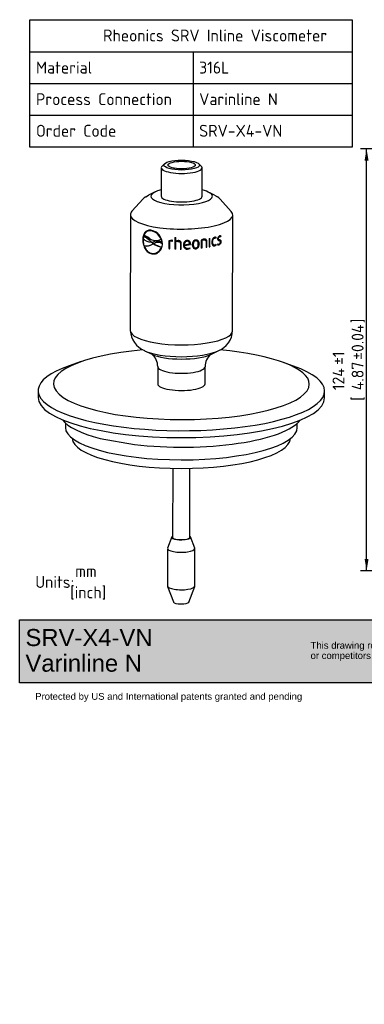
# Model space of a CAD drawing. Header units: millimetres. Extents: x 0 to 296, y -82 to 207.
# Tile 1 of 2: x 0 to 101, y -82 to 207. Entities that reach past the tile are written whole.
import ezdxf
from ezdxf.entities.mleader import LeaderData, LeaderLine
from ezdxf.enums import TextEntityAlignment as Align
from ezdxf.math import Vec2, Vec3

# ---------------------------------------------------------------- set-up
doc = ezdxf.new("R2010")
doc.units = ezdxf.units.MM
for name, color, linetype in [('Default', 7, 'Continuous'), ('DV3_Default', 7, 'Continuous'), ('SRV-X4-VN', 7, 'Continuous')]:
    doc.layers.add(name, color=color, linetype=linetype)
doc.styles.add('SEACAD_Solid_Edge_ISO', font='seiso.ttf')
doc.dimstyles.new('Rheonics_Publish', dxfattribs={"dimtxt": 3.5, "dimasz": 3.5, "dimexe": 1.75, "dimexo": 0, "dimgap": 0.875, "dimtad": 1, "dimdec": 1, "dimtxsty": 'SEACAD_Solid_Edge_ISO', "dimblk1": '_SE_FILLED', "dimblk2": '_SE_FILLED', "dimsah": 1, "dimcen": 1.75, "dimazin": 0, "dimtfac": 0.5, "dimtdec": 3, "dimtmove": 0, "dimatfit": 3, "dimfxl": 1, "dimarcsym": 0})
picture_1 = doc.add_image_def('image1.jpg', size_in_pixel=(1363, 928))

# ---------------------------------------------------------------- blocks, each defined once
blk = doc.blocks.new('_DOT')
at = {"color": 0}
blk.add_line((0, 0), (-1, 0), dxfattribs=at)
at = {"color": 0, "const_width": 0.333}
blk.add_lwpolyline([(-0.1665, 0, 1), (0.1665, 0, 1)], format="xyb", close=True, dxfattribs=at)
blk = doc.blocks.new('_SE_FILLED')
at = {"color": 0}
blk.add_line((0, 0), (-1, 0), dxfattribs=at)
blk.add_solid([(0, 0), (-1, -0.1665), (-1, 0.1665), (0, 0)], dxfattribs=at)
blk = doc.blocks.new('SE2')
at = {"layer": 'DV3_Default', "color": 7, "linetype": 'Continuous'}
for p, q in [((36.42, 154.09), (36.78, 154.41)), ((37.22, 154.74), (38.05, 155.24)), ((57.39, 155.21), (58.22, 154.72)), ((58.65, 154.39), (59.01, 154.06)), ((23.86, 83.98), (33.88, 82.19))]:
    blk.add_line(p, q, dxfattribs=at)
at = {"layer": 'SRV-X4-VN', "color": 7, "linetype": 'Continuous'}
for p, q in [((42.75, 164.42), (41.99, 163.72)), ((53.47, 163.7), (52.71, 164.41)), ((41.73, 163.23), (41.72, 154.88)), ((45.33, 163.11), (45.39, 163.1)), ((45.39, 163.1), (45.38, 163.1)), ((45.39, 163.1), (45.39, 163.1)), ((53.72, 154.86), (53.73, 163.22)), ((39.94, 156.14), (38.05, 155.24)), ((57.39, 155.21), (55.5, 156.12)), ((36.42, 154.09), (33.16, 150.48)), ((37.22, 154.74), (36.78, 154.41)), ((58.65, 154.39), (58.22, 154.72)), ((62.26, 150.44), (59.01, 154.06)), ((32.71, 149.46), (32.67, 115.56)), ((62.67, 115.52), (62.71, 149.42)), ((37.94, 144.73), (37.87, 144.71)), ((39.01, 144.77), (38.95, 144.75)), ((36.39, 142.14), (36.32, 142.13)), ((36.44, 142.5), (36.53, 143.08)), ((36.58, 143.09), (36.53, 143.08)), ((38.53, 141.78), (38.48, 141.77)), ((38.48, 141.77), (38.8, 141.47)), ((38.85, 141.48), (38.53, 141.78)), ((38.85, 141.48), (38.8, 141.47)), ((38.84, 141.43), (38.81, 141.44)), ((39.41, 140.99), (38.84, 141.43)), ((38.88, 141.45), (39.48, 141.57)), ((38.93, 141.46), (38.88, 141.45)), ((40.17, 141.73), (40.12, 141.72)), ((41.74, 142.3), (41.7, 142.27)), ((41.95, 141.48), (41.9, 141.47)), ((41.9, 141.47), (41.94, 141.09)), ((41.99, 141.1), (41.95, 141.48)), ((44, 141.86), (44, 139.54)), ((44.02, 141.88), (44.02, 139.56)), ((44.29, 141.71), (44.27, 141.68)), ((44.27, 139.52), (44.27, 141.68)), ((44.84, 141.77), (44.82, 141.75)), ((44.82, 141.75), (45.01, 141.72)), ((44.84, 141.77), (45.02, 141.75)), ((45.01, 141.72), (45.07, 141.95)), ((45.07, 141.95), (45.07, 141.95)), ((45.75, 142.8), (45.75, 139.44)), ((45.77, 142.8), (45.76, 139.47)), ((46.03, 141.76), (46.03, 142.79)), ((46.04, 141.56), (46.03, 141.53)), ((46.03, 139.43), (46.03, 141.53)), ((46.64, 141.7), (46.63, 141.67)), ((49.33, 141.73), (49.34, 141.7)), ((49.95, 141.38), (49.93, 141.41)), ((51.84, 141.85), (51.86, 141.83)), ((52.31, 141.7), (52.28, 141.72)), ((53.46, 142.04), (53.46, 139.71)), ((53.67, 139.77), (53.68, 141.94)), ((53.68, 141.94), (53.72, 141.91)), ((53.71, 139.74), (53.72, 141.91)), ((54.24, 142.11), (54.28, 142.08)), ((54.67, 142.04), (54.62, 142.06)), ((54.9, 141.57), (54.89, 139.9)), ((55.09, 141.65), (55.14, 141.62)), ((55.09, 139.97), (55.09, 141.65)), ((55.14, 139.94), (55.14, 141.62)), ((55.8, 142.5), (55.79, 140.05)), ((55.97, 140.12), (55.98, 142.53)), ((56.03, 140.09), (56.03, 142.54)), ((56.74, 141.49), (56.81, 141.47)), ((57.37, 142.67), (57.44, 142.65)), ((57.71, 142.64), (57.64, 142.66)), ((57.73, 142.62), (57.81, 142.84)), ((57.8, 142.6), (57.87, 142.82)), ((57.81, 142.84), (57.87, 142.82)), ((58.37, 142.53), (58.44, 142.51)), ((58.7, 142.14), (58.76, 142.13)), ((58.79, 141.87), (58.71, 141.89)), ((58.74, 143.05), (58.82, 143.03)), ((59.07, 143.04), (59, 143.06)), ((59.07, 143.04), (59.07, 143.04)), ((59.1, 143.01), (59.17, 143.24)), ((59.17, 143.24), (59.24, 143.22)), ((59.17, 142.99), (59.24, 143.22)), ((59.22, 141.56), (59.3, 141.54)), ((36.81, 140.33), (36.74, 140.31)), ((39.41, 141), (39.39, 140.99)), ((39.43, 140.98), (39.39, 140.99)), ((39.44, 141), (39.41, 140.99)), ((39.49, 141), (39.43, 140.98)), ((39.47, 141.01), (39.44, 141)), ((39.49, 141), (39.47, 141.01)), ((41.84, 140.07), (41.8, 140.04)), ((41.99, 141.1), (41.94, 141.09)), ((44.02, 139.56), (44, 139.54)), ((45.76, 139.47), (45.75, 139.44)), ((47.34, 141.1), (47.34, 141.07)), ((47.34, 141.1), (47.34, 139.43)), ((47.34, 141.07), (47.34, 139.4)), ((47.34, 139.43), (47.34, 139.4)), ((47.61, 139.4), (47.62, 141.08)), ((48.51, 140.72), (48.52, 140.69)), ((48.52, 140.69), (50.04, 140.95)), ((48.52, 140.51), (50.29, 140.82)), ((48.52, 140.51), (48.53, 140.49)), ((48.53, 140.49), (50.3, 140.79)), ((48.55, 140.32), (48.56, 140.29)), ((49.43, 139.41), (49.44, 139.38)), ((50.23, 139.58), (50.13, 139.78)), ((50.21, 139.61), (50.13, 139.78)), ((50.21, 139.61), (50.23, 139.58)), ((50.29, 140.97), (50.31, 140.94)), ((50.29, 140.82), (50.29, 140.97)), ((50.29, 140.82), (50.3, 140.79)), ((50.3, 140.79), (50.31, 140.94)), ((51.09, 140.76), (51.12, 140.73)), ((51.33, 139.96), (51.35, 139.93)), ((51.83, 139.54), (51.86, 139.51)), ((52.82, 140.9), (52.86, 140.87)), ((53.67, 139.77), (53.71, 139.74)), ((55.09, 139.97), (55.14, 139.94)), ((55.97, 140.12), (56.03, 140.09)), ((57.12, 140.61), (57.18, 140.59)), ((57.35, 140.36), (57.42, 140.34)), ((57.8, 140.64), (57.75, 140.76)), ((57.87, 140.62), (57.8, 140.8)), ((57.8, 140.64), (57.87, 140.62)), ((58.27, 140.93), (58.2, 140.7)), ((58.29, 140.92), (58.36, 140.9)), ((58.63, 140.7), (58.7, 140.68)), ((39, 138.03), (38.95, 138.01)), ((40.43, 138.35), (40.47, 138.37)), ((36.85, 109.65), (39.05, 108.59)), ((56.26, 108.57), (58.47, 109.62)), ((18.28, 106.46), (14.76, 105.23)), ((40.7, 104.99), (40.7, 99.94)), ((54.6, 99.93), (54.6, 104.97)), ((80.55, 105.14), (77.02, 106.39)), ((5.64, 97.97), (5.64, 95.96)), ((89.64, 95.85), (89.64, 97.86)), ((13.63, 88.49), (13.63, 87.2)), ((81.63, 87.12), (81.63, 88.4)), ((45.1, 75.21), (45.08, 54.99)), ((50.1, 54.99), (50.12, 75.2)), ((44.85, 55.11), (43.61, 51.85)), ((51.56, 51.84), (50.32, 55.11)), ((43.58, 51.74), (43.57, 40.75)), ((51.57, 40.74), (51.58, 51.73)), ((43.59, 40.64), (45.32, 36.07)), ((49.8, 36.06), (51.55, 40.63))]:
    blk.add_line(p, q, dxfattribs=at)
for centre, radius, start, end in [((38.48, 142.88), 1.92, 75.745, 163.6351), ((38.55, 142.91), 1.91, 75.9099, 108.4382), ((37.95, 140.88), 4.13, 1.1541, 75.9014), ((37.99, 140.91), 3.95, 20.124, 75.8681), ((38.05, 140.96), 3.93, 19.8995, 75.7785), ((38.69, 144.37), 2.93, 219.7002, 272.3484), ((35.76, 139.88), 3.65, 48.8829, 76.1737), ((40.21, 145.19), 3.28, 231.3733, 297.088), ((38.67, 144.23), 2.79, 275.2426, 278.0281), ((40.77, 138.62), 2.73, 64.6635, 119.8045), ((40.82, 138.61), 2.75, 96.5713, 119.4389), ((40.56, 138.51), 3.25, 65.6559, 109.4729), ((40.61, 138.51), 3.25, 65.6659, 97.8775), ((44.71, 139.77), 2.2, 86.2217, 108.8421), ((44.72, 140.2), 1.55, 85.9577, 106.6724), ((44.74, 140.25), 1.53, 85.9536, 106.807), ((44.9, 141.32), 0.655, 74.3611, 93.5866), ((46.66, 140.41), 1.49, 89.7607, 115.2362), ((46.61, 140.4), 1.27, 89.2621, 117.3835), ((46.62, 140.44), 1.26, 89.2732, 117.5644), ((54.61, 139.93), 2.4, 97.8905, 118.5832), ((54.45, 140.4), 1.72, 97.2651, 116.7668), ((54.5, 140.35), 1.74, 97.2637, 116.6435), ((57.49, 142.21), 0.48, 71.608, 104.2294), ((57.58, 142.29), 0.609, 60.8571, 104.8218), ((57.55, 142.18), 0.486, 59.6691, 104.2503), ((57.51, 142.31), 0.602, 60.5927, 72.0401), ((59.06, 142.47), 0.813, 108.101, 181.3618), ((58.92, 142.53), 0.544, 108.6572, 180.6313), ((58.99, 142.51), 0.546, 108.5114, 180.4913), ((58.37, 141.51), 0.855, 287.7425, 3.0502), ((58.44, 141.5), 0.857, 287.5968, 2.9166), ((58.52, 141.47), 0.592, 287.3694, 1.7102), ((58.88, 142.63), 0.44, 74.5324, 107.8925), ((58.99, 142.72), 0.558, 63.1874, 109.6532), ((58.95, 142.61), 0.446, 60.4447, 107.9058), ((58.92, 142.74), 0.552, 62.9038, 75.335), ((37.13, 144.18), 3.89, 264.2244, 301.0685), ((37.19, 144.16), 3.85, 264.3139, 288.9204), ((39.35, 140.65), 2.53, 260.8725, 346.0593), ((41.68, 136.44), 5.09, 116.7256, 119.9663), ((42.89, 146.26), 6.31, 236.765, 260.0878), ((42.92, 146.21), 6.24, 236.6311, 260.0594), ((39.4, 140.66), 2.52, 295.193, 346.3386), ((49.41, 141.14), 1.73, 270.7611, 297.7274), ((49.42, 141.13), 1.75, 270.7618, 297.5722), ((49.42, 141.13), 1.52, 271.3513, 298.1845), ((57.13, 141.22), 0.884, 284.3306, 319.1272), ((57.19, 141.22), 0.913, 284.6948, 318.5568), ((57.24, 141.28), 0.736, 285.111, 319.215), ((58.48, 141.4), 0.752, 247.6449, 287.0714), ((58.41, 141.41), 0.743, 255.4705, 287.0664), ((58.53, 141.53), 0.648, 246.4904, 285.0115), ((39.24, 115.78), 6.57, 181.8362, 248.171), ((56.08, 115.76), 6.58, 290.6369, 357.9461), ((36.23, 105.11), 4.47, 358.4756, 51.8551), ((59.07, 105.08), 4.46, 127.9634, 181.4319)]:
    blk.add_arc(centre, radius, start, end, dxfattribs=at)
for major_axis in [(5.2, -0.01), (-4, 0.01)]:
    blk.add_ellipse((47.73, 164), major_axis=major_axis, ratio=0.278428, dxfattribs=at)
for centre, major_axis, start_param, end_param in [((47.73, 163.23), (6, -0.01), 2.84748, 6.283185), ((47.73, 163.23), (6, -0.01), 0, 0.294113), ((47.72, 154.87), (9, -0.01), 2.300524, 6.283185), ((47.72, 154.87), (9, -0.01), 0, 0.841069), ((47.72, 154.87), (-6, 0.01), 0, 3.141593), ((47.71, 149.44), (-15, 0.02), 6.037473, 6.283185), ((47.71, 149.44), (-15, 0.02), 0, 3.387305), ((47.71, 146.94), (-15, 0.02), 1.440528, 1.459102), ((47.71, 146.02), (15, -0.02), -1.000715, -0.982145), ((47.7, 143.58), (-15, 0.02), 1.32148, 1.340055), ((47.7, 143.58), (-14.9, 0.02), 1.32148, 1.340055), ((47.7, 143.58), (-15, 0.02), 1.440528, 1.459102), ((47.7, 143.58), (-14.9, 0.02), 1.440528, 1.459102), ((47.7, 143.58), (-14.9, 0.02), 1.546626, 1.5652), ((47.7, 143.58), (-15, 0.02), 1.546626, 1.5652), ((47.7, 143.58), (14.9, -0.02), -1.173867, -1.158086), ((47.7, 143.58), (15, -0.02), -1.17666, -1.158086), ((47.7, 143.58), (14.9, -0.02), -1.06689, -1.051988), ((47.7, 143.58), (15, -0.02), -1.070562, -1.051988), ((47.7, 143.58), (14.9, -0.02), -0.996407, -0.982145), ((47.7, 143.58), (15, -0.02), -1.000715, -0.982145), ((47.67, 115.54), (-15, 0.02), 0, 3.141593), ((47.65, 99.93), (37.5, -0.05), 1.876539, 6.283185), ((47.66, 111.38), (-12.5, 0.02), 0.520373, 0.527441), ((47.66, 111.38), (-12.5, 0.02), 0.527441, 2.608436), ((47.66, 111.38), (-12.5, 0.02), -3.67475, -3.667624), ((47.65, 99.93), (37.5, -0.05), 0, 1.264941), ((47.66, 109.97), (-9.95, 0.01), 0.526032, 2.615561), ((47.64, 97.92), (42, -0.06), 2.470716, 6.283185), ((47.65, 104.98), (-6.95, 0.01), 0, 3.141724), ((47.65, 104.98), (-6.95, 0.01), 6.283065, 6.283185), ((47.64, 97.92), (42, -0.06), 0, 0.670877), ((47.65, 99.93), (-6.95, 0.01), 0, 3.141593), ((47.64, 95.9), (42, -0.06), 3.141593, 6.283185), ((47.63, 91.29), (35.5, -0.05), 3.338144, 3.97882), ((47.63, 87.16), (34, -0.04), 3.141593, 6.283185), ((47.63, 91.29), (-35.5, 0.05), 1.173295, 2.945041), ((47.63, 84.09), (32, -0.04), 3.155958, 6.26882), ((47.59, 55.03), (2.75, 0), 2.72028, 6.283185), ((47.59, 55.03), (2.55, 0), 2.963174, 6.283185), ((47.59, 54.99), (-2.51, 0), 0, 0.267589), ((47.59, 54.99), (-2.51, 0), 2.874004, 3.141593), ((47.59, 55.03), (2.75, 0), 0, 0.421313), ((47.59, 55.03), (2.55, 0), 0, 0.178419), ((47.58, 51.73), (4, -0.01), 3.035884, 6.283185), ((47.58, 51.73), (4, -0.01), 0, 0.105708), ((47.57, 40.75), (-4, 0.01), 0, 3.141593), ((47.56, 36.13), (-2.25, 0), 0.105708, 3.035884)]:
    blk.add_ellipse(centre, major_axis=major_axis, ratio=0.278428, start_param=start_param, end_param=end_param, dxfattribs=at)
for points, knots in [([(38.95, 144.89), (38.57, 144.95), (38.2, 144.96), (37.55, 144.77), (37.26, 144.59), (36.8, 144.09), (36.62, 143.76), (36.38, 143.01), (36.33, 142.57), (36.32, 142.13)], [0, 0, 0, 0, 0.25, 0.25, 0.5, 0.5, 0.75, 0.75, 1, 1, 1, 1]), ([(37.9, 144.87), (37.59, 144.78), (37.32, 144.6), (36.87, 144.1), (36.69, 143.78), (36.45, 143.02), (36.4, 142.59), (36.39, 142.14)], [0.2603409, 0.2603409, 0.2603409, 0.2603409, 0.5, 0.5, 0.75, 0.75, 1, 1, 1, 1]), ([(36.32, 142.13), (36.32, 141.67), (36.38, 141.2), (36.62, 140.29), (36.79, 139.86), (37.26, 139.09), (37.54, 138.76), (38.2, 138.26), (38.56, 138.1), (38.95, 138.01)], [0, 0, 0, 0, 0.25, 0.25, 0.5, 0.5, 0.75, 0.75, 1, 1, 1, 1]), ([(36.39, 142.14), (36.4, 141.69), (36.45, 141.22), (36.69, 140.32), (36.86, 139.88), (37.32, 139.12), (37.61, 138.78), (38.26, 138.28), (38.62, 138.12), (39, 138.03)], [0, 0, 0, 0, 0.25, 0.25, 0.5, 0.5, 0.75, 0.75, 1, 1, 1, 1]), ([(36.53, 143.08), (36.61, 143.07), (36.69, 143.05), (36.85, 143), (36.94, 142.97), (37.19, 142.85), (37.35, 142.75), (37.68, 142.51), (37.84, 142.38), (38.09, 142.16), (38.17, 142.09), (38.33, 141.93), (38.4, 141.85), (38.48, 141.77)], [0, 0, 0, 0, 0.125, 0.125, 0.25, 0.25, 0.5, 0.5, 0.75, 0.75, 0.875, 0.875, 1, 1, 1, 1]), ([(38.53, 141.78), (38.45, 141.86), (38.38, 141.94), (38.22, 142.09), (38.14, 142.17), (37.89, 142.39), (37.73, 142.52), (37.4, 142.76), (37.23, 142.86), (36.99, 142.97), (36.91, 143.01), (36.74, 143.06), (36.66, 143.08), (36.58, 143.09)], [0, 0, 0, 0, 0.125, 0.125, 0.25, 0.25, 0.5, 0.5, 0.75, 0.75, 0.875, 0.875, 1, 1, 1, 1]), ([(46.63, 141.67), (46.72, 141.67), (46.81, 141.66), (46.98, 141.62), (47.06, 141.58), (47.2, 141.47), (47.26, 141.4), (47.33, 141.24), (47.34, 141.16), (47.34, 141.07)], [0, 0, 0, 0, 0.25, 0.25, 0.5, 0.5, 0.75, 0.75, 1, 1, 1, 1]), ([(46.64, 141.7), (46.73, 141.7), (46.82, 141.69), (46.99, 141.64), (47.07, 141.61), (47.21, 141.5), (47.26, 141.43), (47.33, 141.27), (47.34, 141.19), (47.34, 141.1)], [0, 0, 0, 0, 0.25, 0.25, 0.5, 0.5, 0.75, 0.75, 1, 1, 1, 1]), ([(47.62, 141.08), (47.61, 141.14), (47.61, 141.2), (47.59, 141.31), (47.58, 141.37), (47.53, 141.47), (47.5, 141.53), (47.43, 141.62), (47.39, 141.66), (47.25, 141.77), (47.14, 141.82), (46.91, 141.88), (46.79, 141.89), (46.67, 141.9)], [0, 0, 0, 0, 0.125, 0.125, 0.25, 0.25, 0.375, 0.375, 0.5, 0.5, 0.75, 0.75, 1, 1, 1, 1]), ([(49.34, 141.91), (49.26, 141.91), (49.18, 141.9), (49.02, 141.87), (48.95, 141.84), (48.73, 141.73), (48.61, 141.63), (48.42, 141.38), (48.36, 141.23), (48.3, 141.01), (48.28, 140.93), (48.27, 140.78), (48.26, 140.71), (48.26, 140.63)], [0, 0, 0, 0, 0.125, 0.125, 0.25, 0.25, 0.5, 0.5, 0.75, 0.75, 0.875, 0.875, 1, 1, 1, 1]), ([(49.33, 141.73), (49.2, 141.72), (49.08, 141.69), (48.86, 141.58), (48.77, 141.49), (48.63, 141.29), (48.59, 141.18), (48.53, 140.95), (48.52, 140.84), (48.51, 140.72)], [0, 0, 0, 0, 0.25, 0.25, 0.5, 0.5, 0.75, 0.75, 1, 1, 1, 1]), ([(49.34, 141.7), (49.21, 141.69), (49.09, 141.66), (48.87, 141.55), (48.78, 141.47), (48.64, 141.27), (48.59, 141.16), (48.53, 140.93), (48.52, 140.81), (48.52, 140.69)], [0, 0, 0, 0, 0.25, 0.25, 0.5, 0.5, 0.75, 0.75, 1, 1, 1, 1]), ([(49.93, 141.41), (49.91, 141.45), (49.89, 141.49), (49.8, 141.6), (49.72, 141.65), (49.53, 141.72), (49.43, 141.73), (49.33, 141.73)], [0.3884364, 0.3884364, 0.3884364, 0.3884364, 0.5, 0.5, 0.75, 0.75, 1, 1, 1, 1]), ([(50.31, 140.94), (50.31, 141.01), (50.3, 141.07), (50.29, 141.2), (50.27, 141.26), (50.22, 141.45), (50.15, 141.56), (49.97, 141.75), (49.86, 141.82), (49.67, 141.88), (49.61, 141.9), (49.47, 141.91), (49.4, 141.91), (49.34, 141.91)], [0, 0, 0, 0, 0.125, 0.125, 0.25, 0.25, 0.5, 0.5, 0.75, 0.75, 0.875, 0.875, 1, 1, 1, 1]), ([(50.04, 140.95), (50.04, 141.04), (50.03, 141.14), (49.98, 141.33), (49.94, 141.42), (49.81, 141.57), (49.73, 141.63), (49.54, 141.69), (49.44, 141.7), (49.34, 141.7)], [0, 0, 0, 0, 0.25, 0.25, 0.5, 0.5, 0.75, 0.75, 1, 1, 1, 1]), ([(50.29, 140.97), (50.29, 141.03), (50.29, 141.1), (50.27, 141.23), (50.26, 141.29), (50.22, 141.41), (50.19, 141.48), (50.16, 141.54)], [0, 0, 0, 0, 0.125, 0.125, 0.25, 0.25, 0.3836344, 0.3836344, 0.3836344, 0.3836344]), ([(51.86, 142.05), (51.79, 142.04), (51.71, 142.03), (51.56, 141.99), (51.49, 141.96), (51.28, 141.84), (51.17, 141.73), (50.99, 141.47), (50.93, 141.32), (50.88, 141.09), (50.87, 141.02), (50.85, 140.87), (50.85, 140.79), (50.84, 140.71)], [0, 0, 0, 0, 0.125, 0.125, 0.25, 0.25, 0.5, 0.5, 0.75, 0.75, 0.875, 0.875, 1, 1, 1, 1]), ([(51.84, 141.85), (51.77, 141.85), (51.72, 141.84), (51.6, 141.8), (51.54, 141.77), (51.39, 141.67), (51.3, 141.57), (51.19, 141.35), (51.15, 141.23), (51.1, 141), (51.1, 140.88), (51.09, 140.76)], [0, 0, 0, 0, 0.125, 0.125, 0.25, 0.25, 0.5, 0.5, 0.75, 0.75, 1, 1, 1, 1]), ([(51.86, 141.83), (51.8, 141.82), (51.74, 141.81), (51.62, 141.77), (51.57, 141.75), (51.41, 141.64), (51.33, 141.54), (51.21, 141.33), (51.17, 141.21), (51.13, 140.97), (51.12, 140.85), (51.12, 140.73)], [0, 0, 0, 0, 0.125, 0.125, 0.25, 0.25, 0.5, 0.5, 0.75, 0.75, 1, 1, 1, 1]), ([(52.28, 141.72), (52.25, 141.75), (52.22, 141.77), (52.13, 141.82), (52.07, 141.84), (51.96, 141.86), (51.9, 141.86), (51.84, 141.85)], [0.6589751, 0.6589751, 0.6589751, 0.6589751, 0.75, 0.75, 0.875, 0.875, 1, 1, 1, 1]), ([(52.86, 140.87), (52.86, 140.95), (52.85, 141.03), (52.84, 141.18), (52.83, 141.25), (52.79, 141.39), (52.77, 141.46), (52.71, 141.59), (52.68, 141.66), (52.59, 141.78), (52.54, 141.83), (52.43, 141.92), (52.37, 141.96), (52.24, 142.02), (52.16, 142.03), (52.02, 142.06), (51.94, 142.05), (51.86, 142.05)], [0, 0, 0, 0, 0.125, 0.125, 0.25, 0.25, 0.375, 0.375, 0.5, 0.5, 0.625, 0.625, 0.75, 0.75, 0.875, 0.875, 1, 1, 1, 1]), ([(52.6, 140.85), (52.59, 140.97), (52.59, 141.09), (52.54, 141.32), (52.51, 141.43), (52.39, 141.63), (52.31, 141.71), (52.16, 141.79), (52.1, 141.81), (51.98, 141.83), (51.92, 141.83), (51.86, 141.83)], [0, 0, 0, 0, 0.25, 0.25, 0.5, 0.5, 0.75, 0.75, 0.875, 0.875, 1, 1, 1, 1]), ([(52.82, 140.9), (52.82, 140.98), (52.82, 141.05), (52.8, 141.2), (52.79, 141.27), (52.76, 141.42), (52.74, 141.49), (52.68, 141.62), (52.64, 141.68), (52.56, 141.8), (52.51, 141.86), (52.46, 141.9)], [0, 0, 0, 0, 0.125, 0.125, 0.25, 0.25, 0.375, 0.375, 0.5, 0.5, 0.6247239, 0.6247239, 0.6247239, 0.6247239]), ([(54.24, 142.11), (54.31, 142.12), (54.39, 142.12), (54.52, 142.1), (54.57, 142.09), (54.62, 142.06)], [0, 0, 0, 0, 0.25, 0.25, 0.4227662, 0.4227662, 0.4227662, 0.4227662]), ([(55.14, 141.62), (55.14, 141.68), (55.13, 141.74), (55.12, 141.85), (55.1, 141.91), (55.06, 142.01), (55.04, 142.06), (54.97, 142.14), (54.94, 142.17), (54.81, 142.26), (54.71, 142.3), (54.5, 142.32), (54.39, 142.32), (54.28, 142.31)], [0, 0, 0, 0, 0.125, 0.125, 0.25, 0.25, 0.375, 0.375, 0.5, 0.5, 0.75, 0.75, 1, 1, 1, 1]), ([(54.28, 142.08), (54.36, 142.09), (54.44, 142.1), (54.59, 142.07), (54.66, 142.05), (54.78, 141.96), (54.83, 141.89), (54.88, 141.74), (54.89, 141.66), (54.9, 141.57)], [0, 0, 0, 0, 0.25, 0.25, 0.5, 0.5, 0.75, 0.75, 1, 1, 1, 1]), ([(55.09, 141.65), (55.09, 141.71), (55.09, 141.76), (55.07, 141.88), (55.05, 141.93), (55.01, 142.03), (54.99, 142.08), (54.92, 142.16), (54.89, 142.2), (54.85, 142.23), (54.85, 142.23), (54.85, 142.23)], [0, 0, 0, 0, 0.125, 0.125, 0.25, 0.25, 0.375, 0.375, 0.5, 0.5, 0.5009959, 0.5009959, 0.5009959, 0.5009959]), ([(57.42, 142.87), (57.3, 142.84), (57.18, 142.78), (56.95, 142.6), (56.85, 142.47), (56.71, 142.19), (56.65, 142.04), (56.61, 141.81), (56.6, 141.73), (56.58, 141.58), (56.58, 141.5), (56.58, 141.42)], [0, 0, 0, 0, 0.25, 0.25, 0.5, 0.5, 0.75, 0.75, 0.875, 0.875, 1, 1, 1, 1]), ([(56.58, 141.42), (56.58, 141.35), (56.58, 141.27), (56.6, 141.12), (56.61, 141.05), (56.65, 140.84), (56.7, 140.7), (56.81, 140.54), (56.86, 140.49), (56.95, 140.41), (57, 140.38), (57.12, 140.34), (57.18, 140.33), (57.29, 140.32), (57.36, 140.33), (57.42, 140.34)], [0, 0, 0, 0, 0.125, 0.125, 0.25, 0.25, 0.5, 0.5, 0.625, 0.625, 0.75, 0.75, 0.875, 0.875, 1, 1, 1, 1]), ([(56.74, 141.49), (56.75, 141.62), (56.75, 141.74), (56.79, 141.98), (56.83, 142.11), (56.93, 142.33), (57.01, 142.44), (57.18, 142.59), (57.27, 142.65), (57.37, 142.67)], [0, 0, 0, 0, 0.25, 0.25, 0.5, 0.5, 0.75, 0.75, 1, 1, 1, 1]), ([(57.12, 140.61), (57.11, 140.62), (57.1, 140.62), (57, 140.66), (56.93, 140.74), (56.83, 140.92), (56.79, 141.03), (56.75, 141.25), (56.75, 141.37), (56.74, 141.49)], [0.223113, 0.223113, 0.223113, 0.223113, 0.25, 0.25, 0.5, 0.5, 0.75, 0.75, 1, 1, 1, 1]), ([(56.81, 141.47), (56.81, 141.59), (56.81, 141.72), (56.86, 141.96), (56.89, 142.09), (57, 142.31), (57.07, 142.42), (57.24, 142.57), (57.34, 142.62), (57.44, 142.65)], [0, 0, 0, 0, 0.25, 0.25, 0.5, 0.5, 0.75, 0.75, 1, 1, 1, 1]), ([(57.43, 140.57), (57.34, 140.55), (57.24, 140.56), (57.07, 140.64), (56.99, 140.71), (56.89, 140.9), (56.85, 141), (56.81, 141.23), (56.81, 141.35), (56.81, 141.47)], [0, 0, 0, 0, 0.25, 0.25, 0.5, 0.5, 0.75, 0.75, 1, 1, 1, 1]), ([(58.24, 142.45), (58.25, 142.36), (58.26, 142.28), (58.31, 142.13), (58.35, 142.07), (58.45, 141.98), (58.5, 141.96), (58.6, 141.92), (58.64, 141.91), (58.68, 141.9)], [0, 0, 0, 0, 0.25, 0.25, 0.5, 0.5, 0.75, 0.75, 0.9197765, 0.9197765, 0.9197765, 0.9197765]), ([(58.7, 142.14), (58.63, 142.16), (58.56, 142.18), (58.46, 142.25), (58.42, 142.29), (58.38, 142.4), (58.37, 142.46), (58.37, 142.53)], [0.0859415, 0.0859415, 0.0859415, 0.0859415, 0.5, 0.5, 0.75, 0.75, 1, 1, 1, 1]), ([(58.76, 142.13), (58.69, 142.14), (58.63, 142.16), (58.53, 142.24), (58.5, 142.27), (58.45, 142.38), (58.45, 142.44), (58.44, 142.51)], [0.1049652, 0.1049652, 0.1049652, 0.1049652, 0.5, 0.5, 0.75, 0.75, 1, 1, 1, 1]), ([(59.22, 141.56), (59.22, 141.65), (59.21, 141.74), (59.16, 141.89), (59.12, 141.95), (59.03, 142.04), (58.97, 142.06), (58.87, 142.1), (58.82, 142.11), (58.77, 142.13)], [0, 0, 0, 0, 0.25, 0.25, 0.5, 0.5, 0.75, 0.75, 0.962651, 0.962651, 0.962651, 0.962651]), ([(59.3, 141.54), (59.3, 141.63), (59.29, 141.72), (59.24, 141.87), (59.2, 141.93), (59.1, 142.02), (59.05, 142.04), (58.93, 142.09), (58.88, 142.1), (58.82, 142.11)], [0, 0, 0, 0, 0.25, 0.25, 0.5, 0.5, 0.75, 0.75, 1, 1, 1, 1]), ([(58.86, 141.85), (58.9, 141.84), (58.95, 141.82), (59.03, 141.76), (59.06, 141.72), (59.11, 141.62), (59.11, 141.55), (59.11, 141.48)], [0.2342496, 0.2342496, 0.2342496, 0.2342496, 0.5, 0.5, 0.75, 0.75, 1, 1, 1, 1]), ([(36.74, 140.31), (36.95, 139.76), (37.25, 139.26), (37.82, 138.69), (38.03, 138.53), (38.36, 138.35), (38.47, 138.3), (38.7, 138.21), (38.82, 138.18), (38.95, 138.15)], [0, 0, 0, 0, 0.5, 0.5, 0.75, 0.75, 0.875, 0.875, 1, 1, 1, 1]), ([(38.95, 138.01), (39.33, 137.94), (39.73, 137.95), (40.47, 138.17), (40.82, 138.38), (41.41, 138.93), (41.66, 139.28), (41.99, 140.07), (42.07, 140.51), (42.08, 140.96)], [0, 0, 0, 0, 0.25, 0.25, 0.5, 0.5, 0.75, 0.75, 1, 1, 1, 1]), ([(48.26, 140.63), (48.26, 140.55), (48.27, 140.47), (48.29, 140.31), (48.3, 140.23), (48.37, 140), (48.44, 139.85), (48.65, 139.6), (48.79, 139.51), (49.03, 139.42), (49.11, 139.41), (49.27, 139.38), (49.36, 139.38), (49.44, 139.38)], [0, 0, 0, 0, 0.125, 0.125, 0.25, 0.25, 0.5, 0.5, 0.75, 0.75, 0.875, 0.875, 1, 1, 1, 1]), ([(48.27, 140.45), (48.27, 140.44), (48.27, 140.43), (48.28, 140.33), (48.3, 140.26), (48.36, 140.03), (48.43, 139.88), (48.64, 139.63), (48.78, 139.54), (49.02, 139.45), (49.1, 139.43), (49.26, 139.41), (49.35, 139.41), (49.43, 139.41)], [0.1059879, 0.1059879, 0.1059879, 0.1059879, 0.125, 0.125, 0.25, 0.25, 0.5, 0.5, 0.75, 0.75, 0.875, 0.875, 1, 1, 1, 1]), ([(48.55, 140.32), (48.55, 140.32), (48.55, 140.33), (48.54, 140.4), (48.53, 140.45), (48.52, 140.51)], [0.8580694, 0.8580694, 0.8580694, 0.8580694, 0.875, 0.875, 1, 1, 1, 1]), ([(49.45, 139.6), (49.33, 139.6), (49.2, 139.62), (48.97, 139.69), (48.87, 139.75), (48.7, 139.92), (48.64, 140.03), (48.58, 140.2), (48.56, 140.25), (48.54, 140.37), (48.54, 140.43), (48.53, 140.49)], [0, 0, 0, 0, 0.25, 0.25, 0.5, 0.5, 0.75, 0.75, 0.875, 0.875, 1, 1, 1, 1]), ([(50.84, 140.71), (50.85, 140.64), (50.85, 140.56), (50.87, 140.41), (50.88, 140.34), (50.93, 140.12), (50.99, 139.98), (51.16, 139.74), (51.28, 139.64), (51.48, 139.55), (51.56, 139.53), (51.71, 139.51), (51.78, 139.51), (51.86, 139.51)], [0, 0, 0, 0, 0.125, 0.125, 0.25, 0.25, 0.5, 0.5, 0.75, 0.75, 0.875, 0.875, 1, 1, 1, 1]), ([(51.09, 140.76), (51.1, 140.64), (51.1, 140.52), (51.15, 140.29), (51.18, 140.18), (51.27, 140.03), (51.3, 139.99), (51.33, 139.96)], [0, 0, 0, 0, 0.25, 0.25, 0.5, 0.5, 0.6048399, 0.6048399, 0.6048399, 0.6048399]), ([(51.1, 139.83), (51.18, 139.74), (51.28, 139.66), (51.46, 139.58), (51.53, 139.56), (51.68, 139.54), (51.76, 139.54), (51.83, 139.54)], [0.5436214, 0.5436214, 0.5436214, 0.5436214, 0.75, 0.75, 0.875, 0.875, 1, 1, 1, 1]), ([(51.12, 140.73), (51.12, 140.61), (51.13, 140.49), (51.17, 140.26), (51.21, 140.15), (51.33, 139.95), (51.41, 139.86), (51.56, 139.78), (51.62, 139.76), (51.74, 139.74), (51.8, 139.74), (51.86, 139.74)], [0, 0, 0, 0, 0.25, 0.25, 0.5, 0.5, 0.75, 0.75, 0.875, 0.875, 1, 1, 1, 1]), ([(51.83, 139.54), (51.91, 139.55), (51.98, 139.56), (52.13, 139.61), (52.2, 139.64), (52.4, 139.76), (52.52, 139.88), (52.68, 140.14), (52.74, 140.29), (52.79, 140.52), (52.8, 140.59), (52.82, 140.75), (52.82, 140.82), (52.82, 140.9)], [0, 0, 0, 0, 0.125, 0.125, 0.25, 0.25, 0.5, 0.5, 0.75, 0.75, 0.875, 0.875, 1, 1, 1, 1]), ([(51.86, 139.51), (51.94, 139.52), (52.01, 139.53), (52.16, 139.58), (52.23, 139.61), (52.43, 139.73), (52.55, 139.85), (52.72, 140.12), (52.77, 140.27), (52.82, 140.49), (52.84, 140.57), (52.85, 140.72), (52.86, 140.8), (52.86, 140.87)], [0, 0, 0, 0, 0.125, 0.125, 0.25, 0.25, 0.5, 0.5, 0.75, 0.75, 0.875, 0.875, 1, 1, 1, 1]), ([(51.86, 139.74), (51.92, 139.75), (51.98, 139.76), (52.1, 139.8), (52.15, 139.82), (52.31, 139.93), (52.39, 140.03), (52.5, 140.25), (52.54, 140.37), (52.59, 140.61), (52.59, 140.73), (52.6, 140.85)], [0, 0, 0, 0, 0.125, 0.125, 0.25, 0.25, 0.5, 0.5, 0.75, 0.75, 1, 1, 1, 1]), ([(57.02, 140.38), (57.07, 140.36), (57.12, 140.35), (57.23, 140.34), (57.29, 140.35), (57.35, 140.36)], [0.7657558, 0.7657558, 0.7657558, 0.7657558, 0.875, 0.875, 1, 1, 1, 1]), ([(39, 138.03), (39.39, 137.97), (39.78, 137.97), (40.29, 138.13), (40.42, 138.18), (40.55, 138.25)], [0, 0, 0, 0, 0.25, 0.25, 0.3425152, 0.3425152, 0.3425152, 0.3425152])]:
    blk.add_open_spline(points, degree=3, knots=knots, dxfattribs=at)
for points, degree in [([(38.8, 141.47), (38.84, 141.46), (38.88, 141.45)], 2), ([(38.93, 141.46), (38.89, 141.47), (38.85, 141.48)], 2), ([(58.73, 141.89), (58.75, 141.88), (58.77, 141.88), (58.79, 141.87)], 3)]:
    blk.add_open_spline(points, degree=degree, dxfattribs=at)
blk = doc.blocks.new('DMBLK18')
at = {"layer": 'Default', "linetype": 'Continuous'}
for points in [[(101.35, 165.3), (102.51, 165.3), (101.93, 168.8)], [(101.35, 48.68), (101.93, 45.18), (102.51, 48.68)]]:
    blk.add_hatch(color=7, dxfattribs=at).paths.add_polyline_path(points)
at = {"layer": 'Default', "color": 7, "linetype": 'Continuous'}
for p, q in [((143.65, 168.8), (100.18, 168.8)), ((101.93, 45.18), (101.93, 168.8)), ((152.65, 45.18), (100.18, 45.18))]:
    blk.add_line(p, q, dxfattribs=at)
at = {"layer": 'Default', "color": 7, "linetype": 'Continuous', "style": 'SEACAD_Solid_Edge_ISO'}
for s, p in [('±0.04', (97.56, 106.99)), (']', (97.56, 117.73)), ('±1', (91.96, 105.48)), ('4.87', (97.56, 98.08)), ('124', (91.96, 98.08)), ('[', (97.56, 94.98))]:
    blk.add_text(s, height=3.5, rotation=90, dxfattribs=at).set_placement(p, align=Align.TOP_LEFT)
blk = doc.blocks.new('SE3')
at = {"layer": 'Default', "color": 7, "linetype": 'Continuous'}
for p, q in [((3.17, 197.17), (97.71, 197.17)), ((51.09, 197.17), (51.09, 187.85)), ((3.17, 187.85), (97.71, 187.85)), ((51.09, 187.85), (51.09, 178.6)), ((3.17, 178.6), (97.71, 178.6)), ((51.09, 178.6), (51.09, 169.27))]:
    blk.add_line(p, q, dxfattribs=at)
blk.add_lwpolyline([(3.17, 169.27), (3.17, 206.58), (97.71, 206.58), (97.71, 169.27), (3.17, 169.27)], dxfattribs=at)
at = {"layer": 'Default', "color": 7, "linetype": 'Continuous', "style": 'SEACAD_Solid_Edge_ISO'}
for s, p in [('Rheonics SRV Inline Viscometer', (24.67, 203.71)), ('Material', (5.01, 194.3)), ('316L', (52.85, 194.3)), ('Process Connection', (5.01, 185.05)), ('Varinline N', (52.85, 185.05)), ('Order Code', (5.01, 175.8)), ('SRV-X4-VN', (52.85, 175.8))]:
    blk.add_text(s, height=3.5, dxfattribs=at).set_placement(p, align=Align.TOP_LEFT)
blk = doc.blocks.new('Block1')
at = {"layer": 'Default', "linetype": 'Continuous'}
blk.add_hatch(color=7, dxfattribs=at).paths.add_polyline_path([(207.88, 0), (0, 0), (0, -18.48), (207.88, -18.48)])
at = {"layer": 'Default', "color": 7, "linetype": 'Continuous'}
for p, q in [((0, 0), (207.88, 0)), ((0, -18.48), (0, 0)), ((207.88, 0), (207.88, -18.48)), ((207.88, -18.48), (0, -18.48))]:
    blk.add_line(p, q, dxfattribs=at)
image = blk.add_image(picture_1, insert=(217.94, -29.22), size_in_units=(77.52, 52.78))
image.dxf.flags = 7
ml = blk.add_multileader_mtext('Standard', dxfattribs=at)
ml.set_content('{\\pxsm0.9;\\fArial|b0||i0||c0|p34;\\W1.;Protected by US and International patents granted and pending\\P}', color=256)
ml.set_leader_properties()
ml.set_arrow_properties(name='DOT')
ml.build(insert=Vec2(0, 0))
ml.multileader.update_dxf_attribs({"leader_type": 0, "dogleg_length": 0, "arrow_head_size": 2})
ctx = ml.context
ctx.base_point, ctx.char_height, ctx.arrow_head_size, ctx.landing_gap_size = Vec3(2.55, -22.7), 2, 2, 0.7
ctx.mtext.insert = Vec3(4.55, -21.41)

msp = doc.modelspace()

# ---------------------------------------------------------------- block references
at = {"layer": 'Default'}
for name in ['SE3', 'SE2']:
    msp.add_blockref(name, (0, 0), dxfattribs=at)
at = {"layer": 'Default', "color": 7}
msp.add_blockref('Block1', (0.23, 30.84), dxfattribs=at)

# ---------------------------------------------------------------- dimensions: what is measured, and where the dimension line sits
at = {"layer": 'Default', "color": 7, "linetype": 'Continuous'}
dim = msp.add_linear_dim(base=(101.93, 168.8), p1=(152.65, 45.18), p2=(143.65, 168.8), angle=90, text='\\A1;<> ±1', dimstyle='Rheonics_Publish', override={"dimdec": 0, "dimpost": '\\X', "dimtdec": 2}, dxfattribs=at)
dim.commit()
dim.dimension.update_dxf_attribs({"geometry": 'DMBLK18', "text_midpoint": (101.93, 106.99), "dimtype": 160})

# ---------------------------------------------------------------- leaders
ml = msp.add_multileader_mtext('Standard', dxfattribs=at)
ml.set_content('{\\pxsm0.9;\\fSolid Edge ISO|b0||i0||c0|p34;\\W1.;mm\\P}', color=256)
ml.set_leader_properties()
ml.set_arrow_properties(name='DOT')
ml.build(insert=Vec2(0, 0))
ml.multileader.update_dxf_attribs({"leader_type": 0, "dogleg_length": 0, "arrow_head_size": 3.5})
ctx = ml.context
ctx.base_point, ctx.char_height, ctx.arrow_head_size, ctx.landing_gap_size = Vec3(14.53, 45.12), 3.5, 3.5, 1.23
ctx.mtext.insert = Vec3(16.53, 46.87)
ml = msp.add_multileader_mtext('Standard', dxfattribs=at)
ml.set_content('{\\pxsm0.9;\\fSolid Edge ISO|b0||i0||c0|p34;\\W1.;Units:\\P}', color=256)
ml.set_leader_properties()
ml.set_arrow_properties(name='DOT')
ml.build(insert=Vec2(0, 0))
ml.multileader.update_dxf_attribs({"leader_type": 0, "dogleg_length": 0, "arrow_head_size": 3.5})
ctx = ml.context
ctx.base_point, ctx.char_height, ctx.arrow_head_size, ctx.landing_gap_size = Vec3(2.81, 41.92), 3.5, 3.5, 1.23
ctx.mtext.insert = Vec3(4.81, 43.68)
ml = msp.add_multileader_mtext('Standard', dxfattribs=at)
ml.set_content('{\\pxsm0.9;\\fSolid Edge ISO|b0||i0||c0|p34;\\W1.;[inch]\\P}', color=256)
ml.set_leader_properties()
ml.set_arrow_properties(name='_SE_FILLED')
ml.build(insert=Vec2(0, 0))
ml.multileader.update_dxf_attribs({"dogleg_length": 0, "arrow_head_size": 0.805})
ctx = ml.context
ctx.base_point, ctx.char_height, ctx.arrow_head_size, ctx.landing_gap_size = Vec3(13.06, 38.88), 3.5, 0.805, 1.23
ctx.mtext.insert = Vec3(15.06, 40.63)
ml = msp.add_multileader_mtext('Standard', dxfattribs=at)
ml.set_content('{\\pxsm0.9;\\fArial|b0||i0||c0|p34;\\W1.;SRV-X4-VN\\PVarinline N\\P}', color=256)
ml.set_leader_properties()
ml.set_arrow_properties(name='DOT')
ml.build(insert=Vec2(0, 0))
ml.multileader.update_dxf_attribs({"leader_type": 0, "dogleg_length": 0, "arrow_head_size": 5})
ctx = ml.context
ctx.base_point, ctx.char_height, ctx.arrow_head_size, ctx.landing_gap_size = Vec3(-0.07, 25.62), 5, 5, 1.75
ctx.mtext.insert = Vec3(1.93, 28.16)
ml = msp.add_multileader_mtext('Standard', dxfattribs=at)
ml.set_content('{\\pxsm0.9;\\fArial|b0||i0||c0|p34;\\W1.;This drawing remains property of rheonics. It may be neither copied nor informed to third persons \\Por competitors without our approval. ( 2 paragraph 1 fig.7 copyright act of 9th Sept. 1965)\\P}', color=256)
ml.set_leader_properties()
ml.set_arrow_properties(name='DOT')
ml.build(insert=Vec2(0, 0))
ml.multileader.update_dxf_attribs({"leader_type": 0, "dogleg_length": 0, "arrow_head_size": 2})
ctx = ml.context
ctx.base_point, ctx.char_height, ctx.arrow_head_size, ctx.landing_gap_size = Vec3(83.51, 23.08), 2, 2, 0.7
ctx.mtext.insert = Vec3(85.51, 24.37)

doc.saveas('drawing.dxf')
